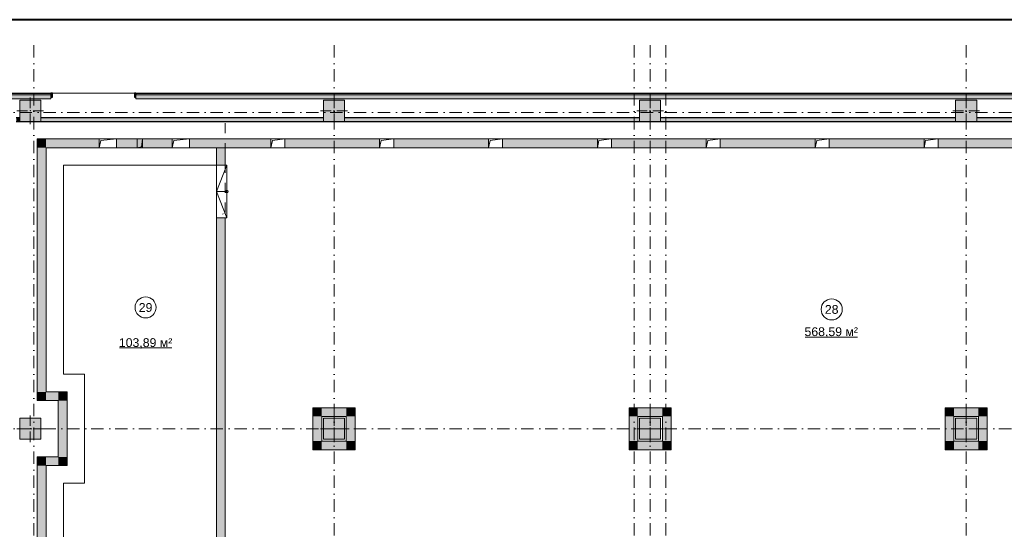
# Model space of a CAD drawing. Header units: millimetres. Extents: x 0 to 1184, y 0 to 836.
# Tile 228 of 241: x 622 to 902, y 691 to 836. Entities that reach past the tile are written whole.
import ezdxf
from ezdxf.xclip import XClip

# ---------------------------------------------------------------- set-up
doc = ezdxf.new("R2010")
doc.units = ezdxf.units.MM
doc.header["$MEASUREMENT"] = 0
doc.header["$XCLIPFRAME"] = 0
for name, pattern in [('Невидимая', [3.912222, 2.822222, -1.09]), ('Штриховая', [5.644444, 2.822222, -2.822222]), ('Штрихпунктирная', [6.702778, 3.527778, -1.763889, 0, -1.411111])]:
    doc.linetypes.add(name, pattern=pattern)
for name, color, linetype in [('Конструктив - ГКЛ', 7, 'Continuous'), ('Конструктив - Колонны', 7, 'Continuous'), ('Конструктив - Лестницы в бассейны', 7, 'Continuous'), ('Конструктив - стены бассейнов жб нов', 7, 'Continuous'), ('Конструктив - Стены наружние фасад', 7, 'Continuous'), ('Элемент Модели - Зона', 7, 'Continuous'), ('Элемент Модели - Оси', 7, 'Continuous')]:
    doc.layers.add(name, color=color, linetype=linetype)
doc.styles.add('СГЕНЕРИР_СТИЛЬ_3', font='txt')

# ---------------------------------------------------------------- blocks, each defined once
blk = doc.blocks.new('Чертеж_4_4', base_point=(-278.48, 89.56))
at = {"layer": 'Конструктив - ГКЛ', "linetype": 'Continuous', "lineweight": 0, "true_color": 0x000000}
for points in [[(621.02, 808.19), (621.02, 808.06), (622.02, 808.06), (622.02, 808.19)], [(622.02, 808.06), (621.02, 808.06), (621.02, 807.06), (622.02, 807.06)], [(628.02, 808.19), (628.02, 808.06), (708.52, 808.06), (708.52, 808.19)], [(628.02, 808.06), (628.02, 807.06), (708.52, 807.06), (708.52, 808.06)], [(714.52, 808.06), (798.52, 808.06), (798.52, 808.19), (714.52, 808.19)], [(798.52, 808.06), (714.52, 808.06), (714.52, 807.06), (798.52, 807.06)], [(804.52, 808.06), (888.52, 808.06), (888.52, 808.19), (804.52, 808.19)], [(888.52, 808.06), (804.52, 808.06), (804.52, 807.06), (888.52, 807.06)], [(894.52, 808.06), (978.52, 808.06), (978.52, 808.19), (894.52, 808.19)], [(894.52, 808.06), (894.52, 807.06), (978.52, 807.06), (978.52, 808.06)], [(1026.77, 807.06), (621.02, 807.06), (621.02, 806.94), (1026.77, 806.94)]]:
    blk.add_hatch(color=18, dxfattribs=at).paths.add_polyline_path(points)
at = {"layer": 'Конструктив - Колонны', "linetype": 'Continuous', "lineweight": 0, "true_color": 0x000000}
for points in [[(622.02, 807.06), (628.02, 807.06), (628.02, 813.06), (622.02, 813.06)], [(708.52, 807.06), (714.52, 807.06), (714.52, 813.06), (708.52, 813.06)], [(798.52, 807.06), (804.52, 807.06), (804.52, 813.06), (798.52, 813.06)], [(888.52, 807.06), (894.52, 807.06), (894.52, 813.06), (888.52, 813.06)], [(622.02, 716.56), (628.02, 716.56), (628.02, 722.56), (622.02, 722.56)], [(708.52, 716.56), (714.52, 716.56), (714.52, 722.56), (708.52, 722.56)], [(798.52, 716.56), (804.52, 716.56), (804.52, 722.56), (798.52, 722.56)], [(888.52, 716.56), (894.52, 716.56), (894.52, 722.56), (888.52, 722.56)]]:
    blk.add_hatch(color=18, dxfattribs=at).paths.add_polyline_path(points)
at = {"layer": 'Конструктив - стены бассейнов жб нов', "linetype": 'Continuous', "lineweight": 0, "true_color": 0x000000}
for points in [[(627.02, 802.06), (627.02, 799.56), (629.52, 799.56)], [(627.02, 802.06), (629.52, 799.56), (629.52, 802.06)], [(644.63, 802.06), (629.52, 802.06), (629.52, 799.56), (644.63, 799.56)], [(649.63, 802.06), (649.63, 799.56), (665.39, 799.56), (665.39, 802.06)], [(670.39, 802.06), (670.39, 799.56), (693.52, 799.56), (693.52, 802.06)], [(724.52, 802.06), (697.52, 802.06), (697.52, 799.56), (724.52, 799.56)], [(755.52, 802.06), (728.52, 802.06), (728.52, 799.56), (755.52, 799.56)], [(759.52, 802.06), (759.52, 799.56), (786.52, 799.56), (786.52, 802.06)], [(790.52, 802.06), (790.52, 799.56), (817.52, 799.56), (817.52, 802.06)], [(821.52, 802.06), (821.52, 799.56), (848.52, 799.56), (848.52, 802.06)], [(852.52, 802.06), (852.52, 799.56), (879.52, 799.56), (879.52, 802.06)], [(883.52, 799.56), (910.52, 799.56), (910.52, 802.06), (883.52, 802.06)], [(629.52, 730.06), (629.52, 799.56), (627.02, 799.56), (627.02, 730.06)], [(678.02, 799.56), (678.02, 794.56), (680.52, 794.56), (680.52, 799.56)], [(678.02, 779.56), (678.02, 660.06), (680.52, 660.06), (680.52, 779.56)], [(629.52, 730.06), (627.02, 727.56), (629.52, 727.56)], [(627.02, 730.06), (627.02, 727.56), (629.52, 730.06)], [(633.02, 730.06), (629.52, 730.06), (629.52, 727.56), (633.02, 727.56)], [(633.02, 730.06), (633.02, 727.56), (635.52, 730.06)], [(633.02, 727.56), (635.52, 727.56), (635.52, 730.06)], [(635.52, 711.56), (635.52, 727.56), (633.02, 727.56), (633.02, 711.56)], [(705.52, 723.06), (708.02, 723.06), (705.52, 725.56)], [(705.52, 725.56), (708.02, 723.06), (708.02, 725.56)], [(715.02, 725.56), (708.02, 725.56), (708.02, 723.06), (715.02, 723.06)], [(715.02, 723.06), (717.52, 723.06), (717.52, 725.56)], [(715.02, 725.56), (715.02, 723.06), (717.52, 725.56)], [(795.52, 723.06), (798.02, 723.06), (795.52, 725.56)], [(795.52, 725.56), (798.02, 723.06), (798.02, 725.56)], [(805.02, 725.56), (798.02, 725.56), (798.02, 723.06), (805.02, 723.06)], [(805.02, 723.06), (807.52, 723.06), (807.52, 725.56)], [(805.02, 725.56), (805.02, 723.06), (807.52, 725.56)], [(885.52, 723.06), (888.02, 723.06), (885.52, 725.56)], [(885.52, 725.56), (888.02, 723.06), (888.02, 725.56)], [(895.02, 725.56), (888.02, 725.56), (888.02, 723.06), (895.02, 723.06)], [(895.02, 723.06), (897.52, 723.06), (897.52, 725.56)], [(895.02, 725.56), (895.02, 723.06), (897.52, 725.56)], [(705.52, 723.06), (705.52, 716.06), (708.02, 716.06), (708.02, 723.06)], [(717.52, 716.06), (717.52, 723.06), (715.02, 723.06), (715.02, 716.06)], [(795.52, 723.06), (795.52, 716.06), (798.02, 716.06), (798.02, 723.06)], [(807.52, 716.06), (807.52, 723.06), (805.02, 723.06), (805.02, 716.06)], [(885.52, 723.06), (885.52, 716.06), (888.02, 716.06), (888.02, 723.06)], [(897.52, 716.06), (897.52, 723.06), (895.02, 723.06), (895.02, 716.06)], [(708.02, 716.06), (705.52, 713.56), (708.02, 713.56)], [(708.02, 716.06), (705.52, 716.06), (705.52, 713.56)], [(708.02, 713.56), (715.02, 713.56), (715.02, 716.06), (708.02, 716.06)], [(715.02, 716.06), (715.02, 713.56), (717.52, 713.56)], [(717.52, 716.06), (715.02, 716.06), (717.52, 713.56)], [(798.02, 716.06), (795.52, 713.56), (798.02, 713.56)], [(798.02, 716.06), (795.52, 716.06), (795.52, 713.56)], [(798.02, 713.56), (805.02, 713.56), (805.02, 716.06), (798.02, 716.06)], [(805.02, 716.06), (805.02, 713.56), (807.52, 713.56)], [(807.52, 716.06), (805.02, 716.06), (807.52, 713.56)], [(888.02, 716.06), (885.52, 713.56), (888.02, 713.56)], [(888.02, 716.06), (885.52, 716.06), (885.52, 713.56)], [(888.02, 713.56), (895.02, 713.56), (895.02, 716.06), (888.02, 716.06)], [(895.02, 716.06), (895.02, 713.56), (897.52, 713.56)], [(897.52, 716.06), (895.02, 716.06), (897.52, 713.56)], [(629.52, 711.56), (627.02, 711.56), (629.52, 709.06)], [(629.52, 709.06), (627.02, 711.56), (627.02, 709.06)], [(629.52, 709.06), (633.02, 709.06), (633.02, 711.56), (629.52, 711.56)], [(633.02, 711.56), (633.02, 709.06), (635.52, 709.06)], [(635.52, 711.56), (633.02, 711.56), (635.52, 709.06)], [(629.52, 640.06), (629.52, 709.06), (627.02, 709.06), (627.02, 640.06)]]:
    blk.add_hatch(color=18, dxfattribs=at).paths.add_polyline_path(points)
at = {"layer": 'Конструктив - Стены наружние фасад', "linetype": 'Continuous', "lineweight": 0, "true_color": 0x000000}
for points in [[(471.72, 814.96), (630.92, 814.96), (630.92, 815.11), (471.72, 815.11)], [(471.72, 814.66), (630.92, 814.66), (630.92, 814.96), (471.72, 814.96)], [(630.92, 814.66), (471.72, 814.66), (471.72, 813.46), (630.92, 813.46)], [(630.92, 813.96), (631.32, 813.96), (631.32, 815.11), (630.92, 815.11)], [(655.12, 815.11), (654.72, 815.11), (654.72, 813.96), (655.12, 813.96)], [(655.12, 814.96), (996.52, 814.96), (996.52, 815.11), (655.12, 815.11)], [(655.12, 814.66), (996.52, 814.66), (996.52, 814.96), (655.12, 814.96)], [(655.12, 814.66), (655.12, 813.46), (996.52, 813.46), (996.52, 814.66)]]:
    blk.add_hatch(color=18, dxfattribs=at).paths.add_polyline_path(points)
at = {"layer": 'Конструктив - ГКЛ', "color": 251, "linetype": 'Continuous', "lineweight": 20, "true_color": 0x575757}
for p, q in [((622.02, 808.06), (621.02, 808.06)), ((708.52, 808.06), (628.02, 808.06)), ((798.52, 808.06), (714.52, 808.06)), ((888.52, 808.06), (804.52, 808.06)), ((978.52, 808.06), (894.52, 808.06)), ((621.02, 807.06), (622.02, 807.06)), ((628.02, 807.06), (708.52, 807.06)), ((714.52, 807.06), (798.52, 807.06)), ((804.52, 807.06), (888.52, 807.06)), ((894.52, 807.06), (978.52, 807.06))]:
    blk.add_line(p, q, dxfattribs=at)
at = {"layer": 'Конструктив - ГКЛ', "color": 251, "linetype": 'Continuous', "lineweight": 20, "true_color": 0x575757, "flags": 128}
for points in [[(622.02, 808.19), (621.02, 808.19)], [(708.52, 808.19), (628.02, 808.19)], [(798.52, 808.19), (714.52, 808.19)], [(888.52, 808.19), (804.52, 808.19)], [(978.52, 808.19), (894.52, 808.19)], [(621.02, 806.94), (1026.77, 806.94)]]:
    blk.add_lwpolyline(points, dxfattribs=at)
at = {"layer": 'Конструктив - Колонны', "color": 251, "linetype": 'Continuous', "lineweight": 5, "true_color": 0x575757}
for p, q in [((625.02, 810.86), (625.02, 813.86)), ((711.52, 810.86), (711.52, 813.86)), ((801.52, 810.86), (801.52, 813.86)), ((891.52, 810.86), (891.52, 813.86)), ((624.22, 810.06), (621.22, 810.06)), ((625.02, 809.26), (625.02, 806.26)), ((625.82, 810.06), (628.82, 810.06)), ((710.72, 810.06), (707.72, 810.06)), ((711.52, 809.26), (711.52, 806.26)), ((712.32, 810.06), (715.32, 810.06)), ((800.72, 810.06), (797.72, 810.06)), ((801.52, 809.26), (801.52, 806.26)), ((802.32, 810.06), (805.32, 810.06)), ((890.72, 810.06), (887.72, 810.06)), ((891.52, 809.26), (891.52, 806.26)), ((892.32, 810.06), (895.32, 810.06)), ((625.02, 720.36), (625.02, 723.36)), ((711.52, 720.36), (711.52, 723.36)), ((801.52, 720.36), (801.52, 723.36)), ((891.52, 720.36), (891.52, 723.36)), ((624.22, 719.56), (621.22, 719.56)), ((625.02, 718.76), (625.02, 715.76)), ((625.82, 719.56), (628.82, 719.56)), ((710.72, 719.56), (707.72, 719.56)), ((711.52, 718.76), (711.52, 715.76)), ((712.32, 719.56), (715.32, 719.56)), ((800.72, 719.56), (797.72, 719.56)), ((801.52, 718.76), (801.52, 715.76)), ((802.32, 719.56), (805.32, 719.56)), ((890.72, 719.56), (887.72, 719.56)), ((891.52, 718.76), (891.52, 715.76)), ((892.32, 719.56), (895.32, 719.56))]:
    blk.add_line(p, q, dxfattribs=at)
at = {"layer": 'Конструктив - Колонны', "color": 251, "linetype": 'Continuous', "lineweight": 15, "true_color": 0x575757, "flags": 128}
for points in [[(622.02, 807.06), (628.02, 807.06), (628.02, 813.06), (622.02, 813.06)], [(708.52, 807.06), (714.52, 807.06), (714.52, 813.06), (708.52, 813.06)], [(798.52, 807.06), (804.52, 807.06), (804.52, 813.06), (798.52, 813.06)], [(888.52, 807.06), (894.52, 807.06), (894.52, 813.06), (888.52, 813.06)], [(622.02, 716.56), (628.02, 716.56), (628.02, 722.56), (622.02, 722.56)], [(708.52, 716.56), (714.52, 716.56), (714.52, 722.56), (708.52, 722.56)], [(798.52, 716.56), (804.52, 716.56), (804.52, 722.56), (798.52, 722.56)], [(888.52, 716.56), (894.52, 716.56), (894.52, 722.56), (888.52, 722.56)]]:
    blk.add_lwpolyline(points, close=True, dxfattribs=at)
at = {"layer": 'Конструктив - Колонны', "color": 251, "linetype": 'Continuous', "lineweight": 5, "true_color": 0x575757}
for p in [(625.02, 810.06), (711.52, 810.06), (801.52, 810.06), (891.52, 810.06), (625.02, 719.56), (711.52, 719.56), (801.52, 719.56), (891.52, 719.56)]:
    blk.add_point(p, dxfattribs=at)
at = {"layer": 'Конструктив - Лестницы в бассейны', "color": 7, "linetype": 'Continuous', "lineweight": 15, "flags": 128}
blk.add_lwpolyline([(681.02, 786.69, -1), (681.02, 787.44, -1)], format="xyb", close=True, dxfattribs=at)
at = {"layer": 'Конструктив - стены бассейнов жб нов', "color": 251, "linetype": 'Continuous', "lineweight": 20, "true_color": 0x575757, "flags": 128}
for points in [[(627.02, 802.06), (627.02, 799.56)], [(644.63, 802.06), (627.02, 802.06)], [(655.51, 802.06), (649.63, 802.06)], [(657.01, 802.06), (655.51, 802.06)], [(665.39, 802.06), (657.01, 802.06)], [(693.52, 802.06), (670.39, 802.06)], [(724.52, 802.06), (697.52, 802.06)], [(755.52, 802.06), (728.52, 802.06)], [(786.52, 802.06), (759.52, 802.06)], [(817.52, 802.06), (790.52, 802.06)], [(848.52, 802.06), (821.52, 802.06)], [(879.52, 802.06), (852.52, 802.06)], [(910.52, 802.06), (883.52, 802.06)], [(627.02, 799.56), (627.02, 727.56)], [(629.52, 799.56), (644.63, 799.56)], [(629.52, 730.06), (629.52, 799.56)], [(649.63, 799.56), (655.51, 799.56)], [(655.51, 799.56), (657.01, 799.56)], [(657.01, 799.56), (665.39, 799.56)], [(670.39, 799.56), (693.52, 799.56)], [(678.02, 799.56), (678.02, 794.56)], [(680.52, 799.56), (678.02, 799.56)], [(680.52, 794.56), (680.52, 799.56)], [(697.52, 799.56), (724.52, 799.56)], [(728.52, 799.56), (755.52, 799.56)], [(759.52, 799.56), (786.52, 799.56)], [(790.52, 799.56), (817.52, 799.56)], [(821.52, 799.56), (848.52, 799.56)], [(852.52, 799.56), (879.52, 799.56)], [(883.52, 799.56), (910.52, 799.56)], [(678.02, 794.56), (680.52, 794.56)], [(678.02, 779.56), (678.02, 660.06)], [(680.52, 779.56), (678.02, 779.56)], [(680.52, 660.06), (680.52, 779.56)], [(633.02, 730.06), (629.52, 730.06)], [(635.52, 730.06), (633.02, 730.06)], [(635.52, 709.06), (635.52, 730.06)], [(627.02, 727.56), (629.52, 727.56)], [(629.52, 727.56), (633.02, 727.56)], [(633.02, 727.56), (633.02, 711.56)], [(717.52, 725.56), (705.52, 725.56)], [(807.52, 725.56), (795.52, 725.56)], [(897.52, 725.56), (885.52, 725.56)], [(705.52, 723.06), (705.52, 713.56)], [(708.02, 723.06), (715.02, 723.06)], [(708.02, 716.06), (708.02, 723.06)], [(715.02, 723.06), (715.02, 716.06)], [(717.52, 713.56), (717.52, 723.06)], [(795.52, 723.06), (795.52, 713.56)], [(798.02, 723.06), (805.02, 723.06)], [(798.02, 716.06), (798.02, 723.06)], [(805.02, 723.06), (805.02, 716.06)], [(807.52, 713.56), (807.52, 723.06)], [(885.52, 723.06), (885.52, 713.56)], [(888.02, 723.06), (895.02, 723.06)], [(888.02, 716.06), (888.02, 723.06)], [(895.02, 723.06), (895.02, 716.06)], [(897.52, 713.56), (897.52, 723.06)], [(715.02, 716.06), (708.02, 716.06)], [(805.02, 716.06), (798.02, 716.06)], [(895.02, 716.06), (888.02, 716.06)], [(708.02, 713.56), (715.02, 713.56)], [(798.02, 713.56), (805.02, 713.56)], [(888.02, 713.56), (895.02, 713.56)], [(627.02, 711.56), (629.52, 711.56)], [(627.02, 711.56), (627.02, 637.56)], [(633.02, 711.56), (629.52, 711.56)], [(629.52, 640.06), (629.52, 709.06)], [(629.52, 709.06), (633.02, 709.06)], [(635.52, 709.06), (633.02, 709.06)]]:
    blk.add_lwpolyline(points, dxfattribs=at)
at = {"layer": 'Конструктив - стены бассейнов жб нов', "color": 7, "linetype": 'Continuous', "lineweight": 15, "flags": 128}
blk.add_lwpolyline([(629.52, 709.06), (629.52, 640.06), (678.02, 640.06), (678.02, 645.06), (634.52, 645.06), (634.52, 704.06), (640.52, 704.06), (640.52, 735.06), (634.52, 735.06), (634.52, 794.56), (678.02, 794.56), (678.02, 799.56), (629.52, 799.56), (629.52, 730.06), (635.52, 730.06), (635.52, 709.06)], close=True, dxfattribs=at)
at = {"layer": 'Конструктив - стены бассейнов жб нов', "color": 251, "linetype": 'Continuous', "lineweight": 5, "true_color": 0x575757, "flags": 128}
for points in [[(705.52, 725.56), (705.52, 723.06)], [(717.52, 725.56), (717.52, 723.06)], [(795.52, 725.56), (795.52, 723.06)], [(807.52, 725.56), (807.52, 723.06)], [(885.52, 725.56), (885.52, 723.06)], [(897.52, 725.56), (897.52, 723.06)], [(705.52, 713.56), (708.02, 713.56)], [(717.52, 713.56), (715.02, 713.56)], [(795.52, 713.56), (798.02, 713.56)], [(807.52, 713.56), (805.02, 713.56)], [(885.52, 713.56), (888.02, 713.56)], [(897.52, 713.56), (895.02, 713.56)]]:
    blk.add_lwpolyline(points, dxfattribs=at)
at = {"layer": 'Конструктив - Стены наружние фасад', "color": 251, "linetype": 'Continuous', "lineweight": 20, "true_color": 0x575757}
for p, q in [((471.72, 814.96), (630.92, 814.96)), ((471.72, 814.66), (630.92, 814.66)), ((630.92, 815.11), (630.55, 815.11)), ((630.92, 815.11), (630.55, 815.11)), ((630.92, 815.11), (630.55, 815.11)), ((630.92, 813.46), (630.55, 813.46)), ((630.92, 813.46), (630.55, 813.46)), ((630.92, 813.46), (630.55, 813.46)), ((655.12, 815.11), (655.49, 815.11)), ((655.12, 815.11), (655.49, 815.11)), ((655.12, 815.11), (655.49, 815.11)), ((655.12, 814.96), (996.52, 814.96)), ((655.12, 814.66), (996.52, 814.66)), ((655.12, 813.46), (655.49, 813.46)), ((655.12, 813.46), (655.49, 813.46)), ((655.12, 813.46), (655.49, 813.46))]:
    blk.add_line(p, q, dxfattribs=at)
at = {"layer": 'Конструктив - Стены наружние фасад', "color": 251, "linetype": 'Continuous', "lineweight": 15, "true_color": 0x575757}
for p, q in [((630.92, 815.11), (630.92, 814.96)), ((630.92, 815.11), (630.92, 814.96)), ((630.92, 815.11), (630.92, 814.96)), ((631.32, 815.11), (643.02, 815.11)), ((654.72, 815.11), (643.02, 815.11)), ((655.12, 815.11), (655.12, 814.96)), ((655.12, 815.11), (655.12, 814.96)), ((655.12, 815.11), (655.12, 814.96))]:
    blk.add_line(p, q, dxfattribs=at)
at = {"layer": 'Конструктив - Стены наружние фасад', "color": 251, "linetype": 'Continuous', "lineweight": 30, "true_color": 0x575757}
for p, q in [((631.32, 815.11), (630.92, 815.11)), ((630.92, 815.11), (630.92, 813.96)), ((630.92, 814.96), (630.92, 814.66)), ((630.92, 814.96), (630.92, 814.66)), ((630.92, 814.96), (630.92, 814.66)), ((630.92, 813.96), (631.32, 813.96)), ((631.32, 813.96), (631.32, 815.11)), ((655.12, 815.11), (654.72, 815.11)), ((654.72, 815.11), (654.72, 813.96)), ((654.72, 813.96), (655.12, 813.96)), ((655.12, 813.96), (655.12, 815.11)), ((655.12, 814.96), (655.12, 814.66)), ((655.12, 814.96), (655.12, 814.66)), ((655.12, 814.96), (655.12, 814.66))]:
    blk.add_line(p, q, dxfattribs=at)
at = {"layer": 'Конструктив - Стены наружние фасад', "color": 251, "linetype": 'Continuous', "lineweight": 5, "true_color": 0x575757}
for p, q in [((630.92, 814.66), (630.92, 813.96)), ((630.92, 814.66), (630.92, 813.96)), ((630.92, 814.66), (630.92, 813.96)), ((630.92, 813.96), (630.92, 813.46)), ((630.92, 813.96), (630.92, 813.46)), ((630.92, 813.96), (630.92, 813.46)), ((655.12, 814.66), (655.12, 813.96)), ((655.12, 814.66), (655.12, 813.96)), ((655.12, 814.66), (655.12, 813.96)), ((655.12, 813.96), (655.12, 813.46)), ((655.12, 813.96), (655.12, 813.46)), ((655.12, 813.96), (655.12, 813.46))]:
    blk.add_line(p, q, dxfattribs=at)
at = {"layer": 'Конструктив - Стены наружние фасад', "color": 251, "linetype": 'Continuous', "lineweight": 20, "true_color": 0x575757, "flags": 128}
for points in [[(630.92, 815.11), (471.72, 815.11)], [(471.72, 813.46), (630.92, 813.46)], [(996.52, 815.11), (655.12, 815.11)], [(655.12, 813.46), (996.52, 813.46)]]:
    blk.add_lwpolyline(points, dxfattribs=at)
at = {"layer": 'Элемент Модели - Зона', "color": 7, "linetype": 'Continuous', "lineweight": 15}
for p, q in [((645.11, 801.58), (649.63, 802.06)), ((665.87, 801.58), (670.39, 802.06)), ((693.97, 801.62), (697.52, 802.06)), ((724.97, 801.62), (728.52, 802.06)), ((755.97, 801.62), (759.52, 802.06)), ((786.97, 801.62), (790.52, 802.06)), ((817.97, 801.62), (821.52, 802.06)), ((848.97, 801.62), (852.52, 802.06)), ((879.97, 801.62), (883.52, 802.06)), ((644.63, 799.56), (645.11, 801.58)), ((665.39, 799.56), (665.87, 801.58)), ((693.52, 799.56), (693.97, 801.62)), ((724.52, 799.56), (724.97, 801.62)), ((755.52, 799.56), (755.97, 801.62)), ((786.52, 799.56), (786.97, 801.62)), ((817.52, 799.56), (817.97, 801.62)), ((848.52, 799.56), (848.97, 801.62)), ((879.52, 799.56), (879.97, 801.62)), ((678.02, 779.56), (678.02, 794.56)), ((678.02, 794.56), (681.02, 794.56)), ((678.02, 779.56), (678.02, 794.56)), ((678.02, 794.56), (681.02, 794.56)), ((678.02, 787.06), (681.02, 794.56)), ((681.02, 794.56), (681.02, 779.56)), ((681.02, 794.56), (681.02, 779.56)), ((681.02, 787.06), (678.02, 787.06)), ((681.02, 779.56), (678.02, 787.06)), ((681.02, 779.56), (678.02, 779.56)), ((681.02, 779.56), (678.02, 779.56)), ((845.65, 745.67), (860.55, 745.67)), ((650.42, 742.56), (665.32, 742.56))]:
    blk.add_line(p, q, dxfattribs=at)
at = {"layer": 'Элемент Модели - Зона', "color": 7, "linetype": 'Невидимая', "lineweight": 15}
for p, q in [((657.01, 802.06), (656.74, 799.84)), ((656.74, 799.84), (655.51, 799.56))]:
    blk.add_line(p, q, dxfattribs=at)
at = {"layer": 'Элемент Модели - Зона', "color": 7, "linetype": 'Штриховая', "lineweight": 15, "flags": 128}
for points in [[(680.52, 725.56), (680.52, 631.69), (969.52, 631.69), (969.52, 676.58), (984.01, 691.06), (1026.82, 691.06), (1026.82, 807.06), (680.52, 807.06)], [(705.52, 713.56), (705.52, 725.56), (717.52, 725.56), (717.52, 713.56)], [(807.52, 713.56), (795.52, 713.56), (795.52, 725.56), (807.52, 725.56)], [(897.52, 713.56), (885.52, 713.56), (885.52, 725.56), (897.52, 725.56)]]:
    blk.add_lwpolyline(points, close=True, dxfattribs=at)
at = {"layer": 'Элемент Модели - Зона', "color": 7, "linetype": 'Continuous', "lineweight": 15, "flags": 128}
for points in [[(649.63, 802.06), (644.63, 802.06)], [(644.63, 802.06), (644.63, 799.56)], [(649.63, 799.56), (649.63, 802.06)], [(670.39, 802.06), (665.39, 802.06)], [(665.39, 802.06), (665.39, 799.56)], [(670.39, 799.56), (670.39, 802.06)], [(697.52, 802.06), (693.52, 802.06)], [(693.52, 802.06), (693.52, 799.56)], [(697.52, 799.56), (697.52, 802.06)], [(728.52, 802.06), (724.52, 802.06)], [(724.52, 802.06), (724.52, 799.56)], [(728.52, 799.56), (728.52, 802.06)], [(759.52, 802.06), (755.52, 802.06)], [(755.52, 802.06), (755.52, 799.56)], [(759.52, 799.56), (759.52, 802.06)], [(790.52, 802.06), (786.52, 802.06)], [(786.52, 802.06), (786.52, 799.56)], [(790.52, 799.56), (790.52, 802.06)], [(821.52, 802.06), (817.52, 802.06)], [(817.52, 802.06), (817.52, 799.56)], [(821.52, 799.56), (821.52, 802.06)], [(852.52, 802.06), (848.52, 802.06)], [(848.52, 802.06), (848.52, 799.56)], [(852.52, 799.56), (852.52, 802.06)], [(883.52, 802.06), (879.52, 802.06)], [(879.52, 802.06), (879.52, 799.56)], [(883.52, 799.56), (883.52, 802.06)], [(644.63, 799.56), (649.63, 799.56)], [(665.39, 799.56), (670.39, 799.56)], [(693.52, 799.56), (697.52, 799.56)], [(724.52, 799.56), (728.52, 799.56)], [(755.52, 799.56), (759.52, 799.56)], [(786.52, 799.56), (790.52, 799.56)], [(817.52, 799.56), (821.52, 799.56)], [(848.52, 799.56), (852.52, 799.56)], [(879.52, 799.56), (883.52, 799.56)]]:
    blk.add_lwpolyline(points, dxfattribs=at)
at = {"layer": 'Элемент Модели - Зона', "color": 7, "linetype": 'Невидимая', "lineweight": 15, "flags": 128}
for points in [[(655.51, 802.06), (655.51, 799.56)], [(657.01, 799.56), (657.01, 802.06)]]:
    blk.add_lwpolyline(points, dxfattribs=at)
at = {"layer": 'Элемент Модели - Зона', "color": 7, "linetype": 'Continuous', "lineweight": 15, "flags": 128}
for points in [[(660.87, 754.09, 1), (654.87, 754.09, 1)], [(856.23, 753.53, 1), (850.23, 753.53, 1)]]:
    blk.add_lwpolyline(points, format="xyb", close=True, dxfattribs=at)
at = {"layer": 'Элемент Модели - Оси', "color": 7, "linetype": 'Штрихпунктирная', "lineweight": 15}
for p, q in [((626.02, 828.73), (626.02, 151.77)), ((711.52, 828.73), (711.52, 151.77)), ((797.02, 828.73), (797.02, 151.77)), ((801.52, 828.73), (801.52, 151.77)), ((806.02, 828.73), (806.02, 151.77)), ((891.52, 828.73), (891.52, 247.8)), ((57.32, 809.56), (1181.05, 809.56)), ((57.32, 719.56), (1181.05, 719.56))]:
    blk.add_line(p, q, dxfattribs=at)
at = {"color": 7, "linetype": 'Continuous', "lineweight": 15, "insert": (680.21, 781.07), "char_height": 1, "attachment_point": 6, "rotation": 90, "style": 'СГЕНЕРИР_СТИЛЬ_3'}
blk.add_mtext('\\A1;{\\pqr;\\fArial|b0|i0|c204|p38;1}', dxfattribs=at)
at = {"layer": 'Элемент Модели - Зона', "color": 7, "linetype": 'Continuous', "lineweight": 15, "char_height": 2.5, "attachment_point": 5, "style": 'СГЕНЕРИР_СТИЛЬ_3'}
for s, insert in [('\\A1;{\\pqc;\\fArial|b0|i0|c204|p38;29}', (657.87, 754.07)), ('\\A1;{\\pqc;\\fArial|b0|i0|c204|p38;28}', (853.23, 753.51)), ('\\A1;{\\pqc;\\fArial|b0|i0|c204|p38;568,59 м²}', (853.1, 746.96)), ('\\A1;{\\pqc;\\fArial|b0|i0|c204|p38;103,89 м²}', (657.87, 743.85))]:
    blk.add_mtext(s, dxfattribs=dict(at, insert=insert))

msp = doc.modelspace()

# ---------------------------------------------------------------- linework, layer by layer
at = {"color": 7, "linetype": 'Continuous', "lineweight": 40}
msp.add_line((1184, 836), (20, 836), dxfattribs=at)

# ---------------------------------------------------------------- block references
at = {"color": 161, "linetype": 'Continuous', "lineweight": 40, "true_color": 0x83aefe}
ref = msp.add_blockref('Чертеж_4_4', (-278.48, 89.56), dxfattribs=at)
XClip(ref).set_block_clipping_path([(57.3201676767, 151.7660533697), (1181.0522393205, 828.727105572)])

doc.saveas('drawing.dxf')
